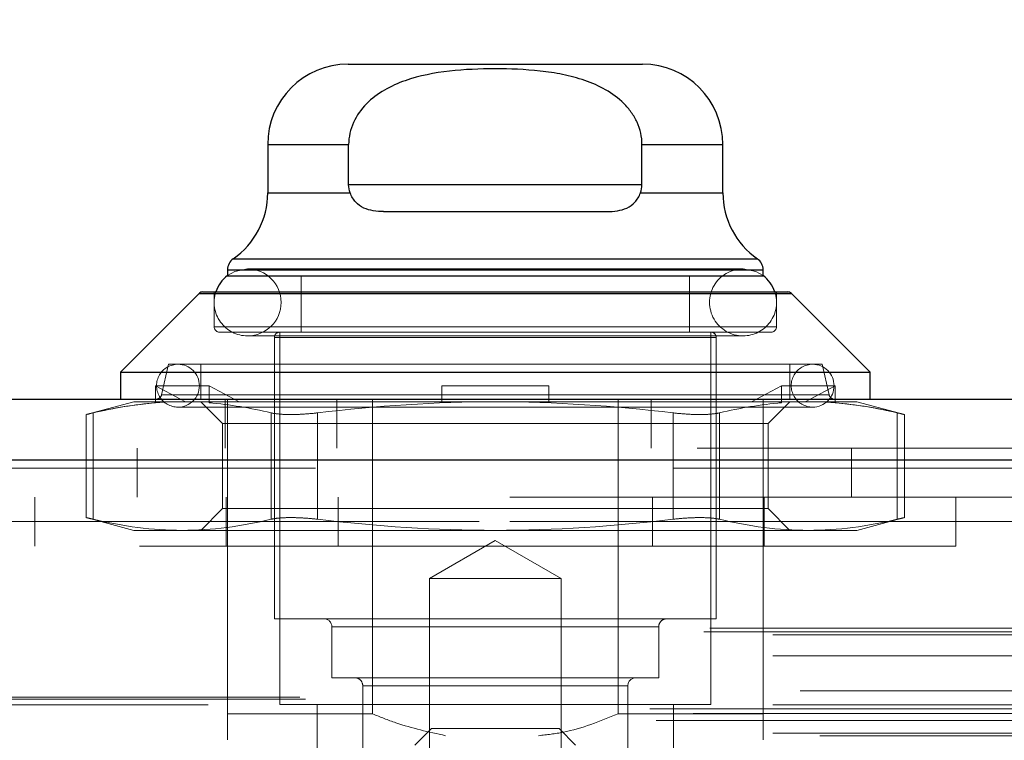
# Model space of a CAD drawing. Header units: inches. Extents: x 0.2 to 10.7, y 0.2 to 7.9.
# Tile 12 of 104: x 3.7043 to 3.8249, y 2.4173 to 2.5056. Entities that reach past the tile are written whole.
import ezdxf

# ---------------------------------------------------------------- set-up
doc = ezdxf.new("R2010")
doc.units = ezdxf.units.IN
doc.header["$MEASUREMENT"] = 0
doc.linetypes.add('HIDDEN', pattern=[0.07500000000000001, 0.05, -0.025])
doc.layers.add('DIMENSIONS', color=140, linetype='Continuous')
doc.styles.add('SLDTEXTSTYLE0', font='TXT', dxfattribs={"width": 0.7})
doc.dimstyles.new('SLDDIMSTYLE0', dxfattribs={"dimtxt": 0.0849609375, "dimasz": 0.13, "dimexe": 0, "dimexo": 0.0625, "dimgap": 0.021240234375, "dimtad": 0, "dimtih": 1, "dimtoh": 1, "dimlfac": 12, "dimrnd": 1e-09, "dimzin": 12, "dimdsep": 46, "dimtxsty": 'SLDTEXTSTYLE0', "dimsah": 1, "dimcen": 0.09, "dimadec": 0, "dimazin": 3, "dimtfac": 1, "dimtofl": 0, "dimtmove": 0, "dimatfit": 3, "dimfxl": 0, "dimfrac": 2, "dimtolj": 1, "dimtzin": 12, "dimarcsym": 0})

# ---------------------------------------------------------------- blocks, each defined once
blk = doc.blocks.new('_D_25')
at = {"layer": 'DIMENSIONS'}
for p, q in [((3.031714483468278, 2.428372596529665), (3.031714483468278, 2.883124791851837)), ((4.493214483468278, 2.428372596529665), (4.493214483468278, 2.883124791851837)), ((3.602387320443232, 2.837600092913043), (3.573857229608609, 2.837600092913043)), ((3.573857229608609, 2.837600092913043), (3.573857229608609, 2.702569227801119)), ((3.925535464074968, 2.837600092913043), (3.954065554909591, 2.837600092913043)), ((3.954065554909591, 2.837600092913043), (3.954065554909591, 2.702569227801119)), ((3.031714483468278, 2.758124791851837), (3.258975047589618, 2.758124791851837)), ((4.493214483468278, 2.758124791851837), (4.268947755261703, 2.758124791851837)), ((3.573857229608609, 2.702569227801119), (3.602387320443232, 2.702569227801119)), ((3.954065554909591, 2.702569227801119), (3.925535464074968, 2.702569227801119))]:
    blk.add_line(p, q, dxfattribs=at)
for points in [[(3.031714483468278, 2.758124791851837), (3.161714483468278, 2.738124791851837), (3.161714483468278, 2.778124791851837)], [(4.493214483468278, 2.758124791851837), (4.363214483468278, 2.778124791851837), (4.363214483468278, 2.738124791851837)]]:
    blk.add_solid(points, dxfattribs=at)
at = {"layer": 'DIMENSIONS', "char_height": 0.08333333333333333, "attachment_point": 1, "style": 'SLDTEXTSTYLE0'}
for s, insert in [('17.54', (3.602387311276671, 2.964042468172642)), ('445.5', (3.602387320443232, 2.809991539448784)), ('INSIDE OPENING', (3.278004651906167, 2.655940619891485))]:
    blk.add_mtext(s, dxfattribs=dict(at, insert=insert))

msp = doc.modelspace()

# ---------------------------------------------------------------- linework, layer by layer
at = {"color": 7, "linetype": 'Continuous', "lineweight": 25}
for p, q in [((3.74453562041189, 2.500144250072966), (3.780624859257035, 2.500144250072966)), ((3.734693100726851, 2.490301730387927), (3.734693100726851, 2.484389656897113)), ((3.734693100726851, 2.490301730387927), (3.744610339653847, 2.490301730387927)), ((3.744610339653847, 2.485380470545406), (3.744610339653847, 2.490301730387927)), ((3.780550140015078, 2.485380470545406), (3.780550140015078, 2.490301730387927)), ((3.780550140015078, 2.490301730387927), (3.790467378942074, 2.490301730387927)), ((3.790467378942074, 2.484389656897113), (3.790467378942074, 2.490301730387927)), ((3.780550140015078, 2.485380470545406), (3.744610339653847, 2.485380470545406)), ((3.734693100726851, 2.484389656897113), (3.744793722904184, 2.484389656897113)), ((3.780366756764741, 2.484389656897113), (3.790467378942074, 2.484389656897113)), ((3.748892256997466, 2.482099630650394), (3.776268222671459, 2.482099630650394)), ((3.730474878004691, 2.476312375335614), (3.794685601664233, 2.476312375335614)), ((3.729771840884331, 2.474966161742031), (3.729771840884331, 2.474255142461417)), ((3.729771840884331, 2.474966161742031), (3.795388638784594, 2.474966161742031)), ((3.729771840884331, 2.474225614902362), (3.795388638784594, 2.474225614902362)), ((3.795388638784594, 2.474255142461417), (3.795388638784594, 2.474966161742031)), ((3.726298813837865, 2.472064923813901), (3.716648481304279, 2.462414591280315)), ((3.726298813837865, 2.472064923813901), (3.79886166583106, 2.472064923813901)), ((3.726762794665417, 2.472257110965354), (3.798397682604, 2.472257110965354)), ((3.808511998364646, 2.462414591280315), (3.79886166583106, 2.472064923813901)), ((3.716648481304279, 2.462414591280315), (3.716648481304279, 2.459133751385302)), ((3.716648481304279, 2.462414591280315), (3.808511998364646, 2.462414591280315)), ((3.808511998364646, 2.459133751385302), (3.808511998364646, 2.462414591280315)), ((2.987294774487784, 2.459133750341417), (4.537593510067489, 2.459133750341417)), ((2.984349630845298, 2.451696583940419), (4.540538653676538, 2.451696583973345))]:
    msp.add_line(p, q, dxfattribs=at)
at = {"color": 7, "linetype": 'HIDDEN', "lineweight": 18}
for p, q in [((3.744610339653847, 2.490301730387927), (3.734693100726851, 2.490301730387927)), ((3.744610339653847, 2.490301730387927), (3.734693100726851, 2.490301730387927)), ((3.780550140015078, 2.490301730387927), (3.790467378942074, 2.490301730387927)), ((3.790467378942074, 2.490301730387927), (3.780550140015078, 2.490301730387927)), ((3.744610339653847, 2.485380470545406), (3.780550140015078, 2.485380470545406)), ((3.744610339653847, 2.485380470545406), (3.780550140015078, 2.485380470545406)), ((3.780550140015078, 2.485380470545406), (3.744610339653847, 2.485380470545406)), ((3.744793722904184, 2.484389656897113), (3.734693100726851, 2.484389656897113)), ((3.744793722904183, 2.484389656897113), (3.734693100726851, 2.484389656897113)), ((3.780366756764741, 2.484389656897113), (3.790467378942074, 2.484389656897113)), ((3.790467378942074, 2.484389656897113), (3.780366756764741, 2.484389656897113)), ((3.794685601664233, 2.476312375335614), (3.730474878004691, 2.476312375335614)), ((3.794685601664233, 2.476312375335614), (3.730620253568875, 2.476312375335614)), ((3.795388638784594, 2.474966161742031), (3.729771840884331, 2.474966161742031)), ((3.729771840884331, 2.474255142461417), (3.729771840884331, 2.474225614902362)), ((3.795388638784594, 2.474966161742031), (3.72992039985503, 2.474966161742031)), ((3.792928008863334, 2.47507535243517), (3.732232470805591, 2.47507535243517)), ((3.738794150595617, 2.474225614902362), (3.738794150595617, 2.467335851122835)), ((3.786366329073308, 2.467335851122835), (3.786366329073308, 2.474225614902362)), ((3.795388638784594, 2.474225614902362), (3.795388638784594, 2.474255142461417)), ((3.79886166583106, 2.472064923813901), (3.726298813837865, 2.472064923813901)), ((3.79886166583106, 2.472064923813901), (3.72644487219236, 2.472064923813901)), ((3.728131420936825, 2.472257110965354), (3.728131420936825, 2.467992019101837)), ((3.7970290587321, 2.467992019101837), (3.7970290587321, 2.472257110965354)), ((3.7970290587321, 2.467992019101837), (3.728131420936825, 2.467992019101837)), ((3.728131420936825, 2.467992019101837), (3.7970290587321, 2.467992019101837)), ((3.728787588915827, 2.467335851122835), (3.796372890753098, 2.467335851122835)), ((3.732232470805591, 2.466873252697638), (3.792928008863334, 2.466873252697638)), ((3.736169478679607, 2.467335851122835), (3.736169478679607, 2.421732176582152)), ((3.788991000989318, 2.421732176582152), (3.788991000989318, 2.467335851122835)), ((3.789647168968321, 2.466679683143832), (3.735513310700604, 2.466679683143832)), ((3.735513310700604, 2.466679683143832), (3.789647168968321, 2.466679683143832)), ((3.735513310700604, 2.466679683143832), (3.735513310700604, 2.432230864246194)), ((3.789647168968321, 2.432230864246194), (3.789647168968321, 2.466679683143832)), ((3.722553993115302, 2.463398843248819), (3.721686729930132, 2.4596423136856)), ((3.722553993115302, 2.463398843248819), (3.802606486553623, 2.463398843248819)), ((3.726491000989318, 2.463398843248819), (3.726491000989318, 2.459133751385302)), ((3.798669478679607, 2.459133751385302), (3.798669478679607, 2.463398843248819)), ((3.803473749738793, 2.4596423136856), (3.802606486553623, 2.463398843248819)), ((3.720941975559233, 2.458676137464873), (3.720941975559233, 2.460774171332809)), ((3.727503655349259, 2.460774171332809), (3.720941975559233, 2.460774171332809)), ((3.720941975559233, 2.460774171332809), (3.724634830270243, 2.4588056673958)), ((3.721686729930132, 2.4596423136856), (3.803326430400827, 2.4596423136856)), ((3.803473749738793, 2.4596423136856), (3.721834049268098, 2.4596423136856)), ((3.727503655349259, 2.458676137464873), (3.727503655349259, 2.460774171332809)), ((3.727503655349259, 2.460774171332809), (3.731196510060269, 2.4588056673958)), ((3.756018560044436, 2.460774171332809), (3.769141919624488, 2.460774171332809)), ((3.756018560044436, 2.460774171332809), (3.756018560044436, 2.4588056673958)), ((3.769141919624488, 2.460774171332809), (3.769141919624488, 2.4588056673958)), ((3.793963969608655, 2.4588056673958), (3.797656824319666, 2.460774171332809)), ((3.797656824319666, 2.460774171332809), (3.804218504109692, 2.460774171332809)), ((3.797656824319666, 2.460774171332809), (3.797656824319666, 2.458676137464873)), ((3.800525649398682, 2.4588056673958), (3.804218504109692, 2.460774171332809)), ((3.804218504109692, 2.460774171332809), (3.804218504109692, 2.458676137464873)), ((3.718288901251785, 2.4588056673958), (3.712452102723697, 2.457241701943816)), ((3.718288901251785, 2.4588056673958), (3.721365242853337, 2.4588056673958)), ((3.720941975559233, 2.458676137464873), (3.721365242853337, 2.4588056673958)), ((3.721365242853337, 2.4588056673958), (3.724634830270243, 2.4588056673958)), ((3.727926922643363, 2.4588056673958), (3.724634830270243, 2.4588056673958)), ((3.726491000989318, 2.4588056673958), (3.729155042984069, 2.45614162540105)), ((3.727503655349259, 2.458676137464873), (3.727926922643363, 2.4588056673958)), ((3.727926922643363, 2.4588056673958), (3.762580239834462, 2.458805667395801)), ((3.729471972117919, 2.453133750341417), (3.729471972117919, 2.459133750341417)), ((3.729771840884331, 2.420583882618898), (3.729771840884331, 2.459133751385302)), ((3.743180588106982, 2.453133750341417), (3.743180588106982, 2.459133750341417)), ((3.747545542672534, 2.420583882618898), (3.747545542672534, 2.459133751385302)), ((3.756018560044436, 2.458676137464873), (3.756018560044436, 2.4588056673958)), ((3.762580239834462, 2.458805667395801), (3.797233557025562, 2.4588056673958)), ((3.769141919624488, 2.458676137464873), (3.769141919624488, 2.4588056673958)), ((3.777614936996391, 2.420583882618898), (3.777614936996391, 2.459133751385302)), ((3.781680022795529, 2.453133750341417), (3.781680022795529, 2.459133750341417)), ((3.795388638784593, 2.453133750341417), (3.795388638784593, 2.459133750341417)), ((3.796005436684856, 2.45614162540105), (3.798669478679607, 2.4588056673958)), ((3.797656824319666, 2.458676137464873), (3.797233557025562, 2.4588056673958)), ((3.800525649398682, 2.4588056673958), (3.797233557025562, 2.4588056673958)), ((3.803795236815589, 2.4588056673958), (3.800525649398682, 2.4588056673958)), ((3.804218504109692, 2.458676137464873), (3.803795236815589, 2.4588056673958)), ((3.803795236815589, 2.4588056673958), (3.80687157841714, 2.4588056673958)), ((3.812708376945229, 2.457241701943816), (3.80687157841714, 2.4588056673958)), ((3.712452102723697, 2.457261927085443), (3.712452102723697, 2.444601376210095)), ((3.713331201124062, 2.457448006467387), (3.713331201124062, 2.444415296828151)), ((3.713331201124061, 2.457448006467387), (3.713331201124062, 2.444415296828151)), ((3.713331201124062, 2.457448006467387), (3.713331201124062, 2.444415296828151)), ((3.713331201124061, 2.457448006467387), (3.713331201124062, 2.444415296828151)), ((3.723702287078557, 2.458149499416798), (3.801458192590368, 2.458149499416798)), ((3.73511442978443, 2.457448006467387), (3.735114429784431, 2.444415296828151)), ((3.735114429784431, 2.457448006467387), (3.735114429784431, 2.444415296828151)), ((3.735114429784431, 2.457448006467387), (3.735114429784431, 2.444415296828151)), ((3.735114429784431, 2.457448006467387), (3.735114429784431, 2.444415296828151)), ((3.740797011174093, 2.457448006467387), (3.740797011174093, 2.444415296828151)), ((3.740797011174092, 2.457448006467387), (3.740797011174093, 2.444415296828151)), ((3.740797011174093, 2.457448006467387), (3.740797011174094, 2.44441529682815)), ((3.740797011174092, 2.457448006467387), (3.740797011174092, 2.444415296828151)), ((3.784363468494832, 2.457448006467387), (3.784363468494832, 2.444415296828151)), ((3.784363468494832, 2.457448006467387), (3.784363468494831, 2.44441529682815)), ((3.784363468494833, 2.457448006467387), (3.784363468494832, 2.444415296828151)), ((3.784363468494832, 2.457448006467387), (3.784363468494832, 2.444415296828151)), ((3.790046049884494, 2.457448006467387), (3.790046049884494, 2.444415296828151)), ((3.790046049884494, 2.457448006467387), (3.790046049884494, 2.444415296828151)), ((3.790046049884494, 2.457448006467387), (3.790046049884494, 2.444415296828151)), ((3.790046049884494, 2.457448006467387), (3.790046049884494, 2.444415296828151)), ((3.811829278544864, 2.457448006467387), (3.811829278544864, 2.444415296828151)), ((3.811829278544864, 2.457448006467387), (3.811829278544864, 2.444415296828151)), ((3.811829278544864, 2.457448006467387), (3.811829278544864, 2.444415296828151)), ((3.811829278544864, 2.457448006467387), (3.811829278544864, 2.444415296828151)), ((3.812708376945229, 2.444601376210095), (3.812708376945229, 2.457261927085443)), ((3.729155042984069, 2.45614162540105), (3.791527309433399, 2.45614162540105)), ((3.729155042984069, 2.45614162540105), (3.729155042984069, 2.445721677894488)), ((3.791527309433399, 2.45614162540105), (3.796005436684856, 2.45614162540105)), ((3.796005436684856, 2.445721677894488), (3.796005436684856, 2.45614162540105)), ((2.987294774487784, 2.453133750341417), (4.537593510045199, 2.453133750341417)), ((3.71872197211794, 2.453133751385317), (3.71872197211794, 2.447133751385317)), ((3.795388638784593, 2.420583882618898), (3.795388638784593, 2.453133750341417)), ((3.80622197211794, 2.447133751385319), (3.80622197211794, 2.453133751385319)), ((4.54053865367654, 2.451696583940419), (2.9843496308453, 2.451696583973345)), ((2.984349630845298, 2.450654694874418), (4.540538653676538, 2.450654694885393)), ((4.54053865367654, 2.450654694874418), (2.9843496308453, 2.450654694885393)), ((4.464346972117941, 2.447133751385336), (3.06059697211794, 2.447133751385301)), ((3.706163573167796, 2.447133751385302), (3.706163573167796, 2.441133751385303)), ((3.729621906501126, 2.441133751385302), (3.729621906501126, 2.447133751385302)), ((3.743330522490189, 2.441133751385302), (3.743330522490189, 2.447133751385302)), ((3.781829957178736, 2.441133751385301), (3.781829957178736, 2.447133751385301)), ((3.7955385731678, 2.441133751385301), (3.7955385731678, 2.447133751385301)), ((3.818996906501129, 2.441133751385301), (3.818996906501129, 2.447133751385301)), ((3.729155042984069, 2.445721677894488), (3.726491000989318, 2.443057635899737)), ((3.729155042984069, 2.445721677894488), (3.791527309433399, 2.445721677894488)), ((3.791527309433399, 2.445721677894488), (3.796005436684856, 2.445721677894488)), ((3.798669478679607, 2.443057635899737), (3.796005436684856, 2.445721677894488)), ((3.06059697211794, 2.444133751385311), (4.464346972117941, 2.444133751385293)), ((3.06059697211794, 2.444133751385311), (4.464346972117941, 2.444133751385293)), ((4.464346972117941, 2.444133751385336), (3.06059697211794, 2.444133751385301)), ((4.464346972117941, 2.444133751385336), (3.06059697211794, 2.444133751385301)), ((3.712452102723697, 2.444621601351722), (3.718288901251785, 2.443057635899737)), ((3.80687157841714, 2.443057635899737), (3.812708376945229, 2.444621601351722)), ((3.718288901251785, 2.443057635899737), (3.724222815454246, 2.443057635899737)), ((3.724222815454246, 2.443057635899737), (3.762580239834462, 2.443057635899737)), ((3.762580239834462, 2.443057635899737), (3.800937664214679, 2.443057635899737)), ((3.800937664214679, 2.443057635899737), (3.80687157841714, 2.443057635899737)), ((3.762580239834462, 2.441805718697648), (3.754514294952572, 2.43714884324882)), ((3.770646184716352, 2.43714884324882), (3.762580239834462, 2.441805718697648)), ((3.818996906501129, 2.441133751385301), (3.706163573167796, 2.441133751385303)), ((3.754514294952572, 2.43714884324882), (3.770646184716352, 2.43714884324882)), ((3.754514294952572, 2.43714884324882), (3.754514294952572, 2.389716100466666)), ((3.770646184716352, 2.389716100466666), (3.770646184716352, 2.43714884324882)), ((3.735513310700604, 2.432230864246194), (3.789647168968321, 2.432230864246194)), ((2.988126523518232, 2.430646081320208), (4.536761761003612, 2.430646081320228)), ((2.988857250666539, 2.431078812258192), (4.536031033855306, 2.43107881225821)), ((3.782593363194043, 2.43124661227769), (3.742567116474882, 2.43124661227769)), ((3.742567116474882, 2.43124661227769), (3.782593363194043, 2.43124661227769)), ((3.742567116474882, 2.43124661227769), (3.742567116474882, 2.425013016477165)), ((3.782593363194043, 2.425013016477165), (3.782593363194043, 2.43124661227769)), ((2.996574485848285, 2.430245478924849), (4.52831379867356, 2.430245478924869)), ((2.996574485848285, 2.430245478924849), (4.52831379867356, 2.430245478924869)), ((2.996574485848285, 2.427712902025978), (4.52831379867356, 2.427712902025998)), ((3.742567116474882, 2.425013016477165), (3.782593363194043, 2.425013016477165)), ((3.746340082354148, 2.424028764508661), (3.778669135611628, 2.424028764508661)), ((3.746340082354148, 2.424028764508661), (3.746340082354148, 2.400078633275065)), ((3.778820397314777, 2.424028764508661), (3.746491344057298, 2.424028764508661)), ((3.778820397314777, 2.400078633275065), (3.778820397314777, 2.424028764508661)), ((4.53933119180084, 2.422381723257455), (2.985569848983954, 2.422381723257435)), ((4.538638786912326, 2.422625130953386), (2.986254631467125, 2.422625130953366)), ((2.999940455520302, 2.423404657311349), (4.524947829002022, 2.423404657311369)), ((2.981521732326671, 2.421213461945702), (4.543366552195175, 2.421213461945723)), ((2.996574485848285, 2.421678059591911), (4.528313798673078, 2.421678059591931)), ((4.527381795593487, 2.421685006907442), (2.997503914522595, 2.421685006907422)), ((3.736169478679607, 2.421732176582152), (3.788991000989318, 2.421732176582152)), ((3.740762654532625, 2.421732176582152), (3.740762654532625, 2.415170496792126)), ((3.7843978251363, 2.415170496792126), (3.7843978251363, 2.421732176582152)), ((2.986824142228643, 2.420629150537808), (4.538064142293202, 2.420629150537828)), ((3.729771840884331, 2.420583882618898), (3.747545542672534, 2.420583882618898)), ((3.777614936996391, 2.420583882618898), (3.795388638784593, 2.420583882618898)), ((2.982303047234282, 2.419754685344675), (4.54257796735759, 2.419754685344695)), ((3.754750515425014, 2.41877942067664), (3.752737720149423, 2.41676662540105)), ((3.754750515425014, 2.41877942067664), (3.770409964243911, 2.41877942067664)), ((3.772422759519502, 2.41676662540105), (3.770409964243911, 2.41877942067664)), ((2.996574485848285, 2.418233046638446), (4.52831379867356, 2.418233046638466)), ((3.002339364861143, 2.417915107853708), (4.522540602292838, 2.417915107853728))]:
    msp.add_line(p, q, dxfattribs=at)
at = {"color": 7, "linetype": 'HIDDEN', "lineweight": 18, "flags": 128}
for points in [[(3.732232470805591, 2.47507535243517), (3.730663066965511, 2.474763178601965), (3.729771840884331, 2.474255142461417)], [(3.795388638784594, 2.474255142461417), (3.794497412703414, 2.474763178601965), (3.792928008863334, 2.47507535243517)]]:
    msp.add_lwpolyline(points, dxfattribs=at)
at = {"color": 7, "linetype": 'Continuous', "lineweight": 25}
for centre, radius, start, end in [((3.744535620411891, 2.490301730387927), 0.009842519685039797, 90.00000000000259, 180), ((3.780624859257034, 2.490301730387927), 0.009842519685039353, 0, 89.99999999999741), ((3.724850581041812, 2.484389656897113), 0.009842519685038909, 304.8499045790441, 0), ((3.800309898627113, 2.484389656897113), 0.009842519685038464, 180, 235.1500954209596), ((3.731412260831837, 2.474966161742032), 0.001640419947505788, 124.8499045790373, 180.0000000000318), ((3.793748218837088, 2.474966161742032), 0.001640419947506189, 359.9999999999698, 55.15009542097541), ((3.732232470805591, 2.470974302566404), 0.004101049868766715, 126.8698976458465, 161.7719472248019), ((3.792928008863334, 2.470974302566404), 0.004101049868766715, 18.22805277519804, 53.13010235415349), ((3.726762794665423, 2.471600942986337), 0.0006561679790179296, 90.00000000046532, 134.9999999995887), ((3.798397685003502, 2.471600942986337), 0.0006561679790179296, 45.0000000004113, 89.99999999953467)]:
    msp.add_arc(centre, radius, start, end, dxfattribs=at)
at = {"color": 7, "linetype": 'HIDDEN', "lineweight": 18}
for centre, radius, start, end in [((3.732232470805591, 2.470974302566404), 0.00410104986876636, 270.0000000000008, 90), ((3.792928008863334, 2.470974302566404), 0.00410104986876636, 90, 270.0000000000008), ((3.732232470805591, 2.470974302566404), 0.004101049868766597, 161.7719472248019, 270.0000000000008), ((3.792928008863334, 2.470974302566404), 0.004101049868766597, 270.0000000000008, 18.22805277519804), ((3.728787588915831, 2.467992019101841), 0.0006561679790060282, 180.000000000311, 269.9999999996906), ((3.736169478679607, 2.466679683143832), 0.0006561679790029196, 90, 180), ((3.788991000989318, 2.466679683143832), 0.0006561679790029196, 0, 90), ((3.796372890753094, 2.467992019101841), 0.0006561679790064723, 270.0000000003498, 359.9999999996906), ((3.723702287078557, 2.460774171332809), 0.00262467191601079, 90, 270.0000000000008), ((3.723702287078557, 2.460774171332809), 0.00262467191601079, 270.0000000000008, 90), ((3.801458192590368, 2.460774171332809), 0.00262467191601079, 90, 270.0000000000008), ((3.801458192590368, 2.460774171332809), 0.00262467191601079, 270.0000000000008, 90), ((3.721047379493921, 2.459789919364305), 0.0006561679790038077, 270.0000000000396, 346.9999999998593), ((3.804113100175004, 2.459789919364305), 0.0006561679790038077, 193.0000000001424, 269.999999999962), ((3.741582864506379, 2.43124661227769), 0.0009842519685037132, 0, 90), ((3.783577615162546, 2.43124661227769), 0.0009842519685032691, 89.99999999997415, 180), ((3.745355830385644, 2.424028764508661), 0.0009842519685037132, 0, 90.00000000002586), ((3.779804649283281, 2.424028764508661), 0.0009842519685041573, 90, 180)]:
    msp.add_arc(centre, radius, start, end, dxfattribs=at)
at = {"color": 7, "linetype": 'Continuous', "lineweight": 25}
for points, knots in [([(3.780550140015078, 2.490301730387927), (3.780550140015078, 2.490776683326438), (3.780497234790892, 2.491241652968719), (3.780293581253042, 2.492153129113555), (3.780140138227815, 2.492604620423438), (3.779748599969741, 2.493460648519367), (3.779512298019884, 2.493864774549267), (3.778967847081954, 2.494630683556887), (3.778658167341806, 2.494992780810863), (3.777665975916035, 2.495986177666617), (3.77690400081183, 2.496545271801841), (3.775275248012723, 2.497480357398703), (3.774421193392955, 2.497851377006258), (3.772658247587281, 2.498460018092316), (3.771743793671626, 2.498697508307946), (3.769916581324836, 2.49906789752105), (3.768999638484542, 2.499202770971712), (3.766242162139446, 2.499507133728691), (3.764395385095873, 2.499582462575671), (3.760691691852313, 2.499580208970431), (3.758826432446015, 2.499501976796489), (3.755130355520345, 2.499083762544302), (3.753283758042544, 2.498739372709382), (3.750664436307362, 2.497820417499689), (3.749808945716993, 2.497443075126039), (3.748196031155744, 2.49650347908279), (3.747447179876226, 2.495947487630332), (3.746132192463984, 2.494612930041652), (3.745593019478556, 2.493864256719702), (3.745012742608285, 2.492584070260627), (3.744862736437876, 2.492138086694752), (3.744662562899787, 2.491234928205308), (3.744610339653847, 2.49077363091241), (3.744610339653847, 2.490301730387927)], [0, 0, 0, 0, 0.03124999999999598, 0.03124999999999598, 0.06249999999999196, 0.06249999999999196, 0.09374999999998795, 0.09374999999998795, 0.1249999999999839, 0.1249999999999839, 0.1874999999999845, 0.1874999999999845, 0.2499999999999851, 0.2499999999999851, 0.3124999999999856, 0.3124999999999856, 0.3749999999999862, 0.3749999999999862, 0.4999999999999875, 0.4999999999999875, 0.6249999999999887, 0.6249999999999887, 0.7499999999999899, 0.7499999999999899, 0.8124999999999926, 0.8124999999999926, 0.8749999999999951, 0.8749999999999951, 0.9374999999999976, 0.9374999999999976, 0.9687499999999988, 0.9687499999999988, 1, 1, 1, 1]), ([(3.748892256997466, 2.482099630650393), (3.748457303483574, 2.482099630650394), (3.748035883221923, 2.482125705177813), (3.747224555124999, 2.482257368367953), (3.746829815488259, 2.482364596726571), (3.746103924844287, 2.482701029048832), (3.745768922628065, 2.482933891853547), (3.745201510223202, 2.48355080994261), (3.74496598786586, 2.483939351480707), (3.744793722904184, 2.484389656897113)], [0, 0, 0, 0, 0.25, 0.25, 0.5, 0.5, 0.75, 0.75, 1, 1, 1, 1]), ([(3.776268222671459, 2.482099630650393), (3.776703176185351, 2.482099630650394), (3.777124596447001, 2.482125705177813), (3.777935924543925, 2.482257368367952), (3.778330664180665, 2.482364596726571), (3.779056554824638, 2.482701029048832), (3.779391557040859, 2.482933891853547), (3.779958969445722, 2.48355080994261), (3.780194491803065, 2.483939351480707), (3.780366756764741, 2.484389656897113)], [0, 0, 0, 0, 0.25, 0.25, 0.5, 0.5, 0.75, 0.75, 1, 1, 1, 1])]:
    msp.add_open_spline(points, degree=3, knots=knots, dxfattribs=at)
for points in [[(3.744793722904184, 2.484389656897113), (3.744675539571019, 2.484698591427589), (3.744610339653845, 2.485035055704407), (3.744610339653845, 2.485380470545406)], [(3.780366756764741, 2.484389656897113), (3.780484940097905, 2.484698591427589), (3.78055014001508, 2.485035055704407), (3.78055014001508, 2.485380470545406)]]:
    msp.add_open_spline(points, degree=3, dxfattribs=at)
at = {"color": 7, "linetype": 'HIDDEN', "lineweight": 18}
for points in [[(3.713331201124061, 2.457448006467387), (3.716949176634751, 2.458303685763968), (3.72057817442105, 2.4588056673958), (3.724222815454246, 2.4588056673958)], [(3.720941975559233, 2.458676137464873), (3.718396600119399, 2.458476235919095), (3.715860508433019, 2.458046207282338), (3.713331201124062, 2.457448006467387)], [(3.73511442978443, 2.457448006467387), (3.732585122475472, 2.458046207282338), (3.730049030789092, 2.458476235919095), (3.727503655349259, 2.458676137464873)], [(3.762580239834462, 2.458805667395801), (3.75529095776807, 2.458805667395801), (3.748032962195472, 2.458303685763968), (3.740797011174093, 2.457448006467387)], [(3.784363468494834, 2.457448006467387), (3.777127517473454, 2.458303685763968), (3.769869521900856, 2.458805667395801), (3.762580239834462, 2.458805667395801)], [(3.790046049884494, 2.457448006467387), (3.792575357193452, 2.458046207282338), (3.795111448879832, 2.458476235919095), (3.797656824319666, 2.458676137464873)], [(3.800937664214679, 2.4588056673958), (3.804582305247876, 2.4588056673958), (3.808211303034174, 2.458303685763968), (3.811829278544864, 2.457448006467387)], [(3.804218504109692, 2.458676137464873), (3.806763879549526, 2.458476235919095), (3.809299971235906, 2.458046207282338), (3.811829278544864, 2.457448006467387)], [(3.713331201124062, 2.444415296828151), (3.716949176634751, 2.44355961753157), (3.720578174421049, 2.443057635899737), (3.724222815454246, 2.443057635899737)], [(3.724222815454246, 2.443057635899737), (3.727867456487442, 2.443057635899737), (3.731496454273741, 2.44355961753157), (3.735114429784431, 2.444415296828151)], [(3.740797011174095, 2.44441529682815), (3.748032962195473, 2.443559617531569), (3.755290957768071, 2.443057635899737), (3.762580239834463, 2.443057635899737)], [(3.762580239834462, 2.443057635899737), (3.769869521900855, 2.443057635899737), (3.777127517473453, 2.443559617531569), (3.784363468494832, 2.444415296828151)], [(3.790046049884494, 2.444415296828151), (3.793664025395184, 2.44355961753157), (3.797293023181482, 2.443057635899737), (3.800937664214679, 2.443057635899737)], [(3.800937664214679, 2.443057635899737), (3.804582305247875, 2.443057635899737), (3.808211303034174, 2.44355961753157), (3.811829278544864, 2.444415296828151)]]:
    msp.add_open_spline(points, degree=3, dxfattribs=at)
for points, knots in [([(3.713331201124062, 2.457448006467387), (3.713006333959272, 2.457371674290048), (3.712491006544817, 2.457250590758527), (3.712526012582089, 2.457258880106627), (3.712538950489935, 2.457261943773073)], [0, 0, 0, 0, 0.6304092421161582, 1, 1, 1, 1]), ([(3.740797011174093, 2.457448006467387), (3.740221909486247, 2.457379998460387), (3.739657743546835, 2.457328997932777), (3.738551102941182, 2.457259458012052), (3.738013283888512, 2.45724175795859), (3.737023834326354, 2.457241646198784), (3.73655950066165, 2.457259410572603), (3.735752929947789, 2.457328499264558), (3.735401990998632, 2.457379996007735), (3.735114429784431, 2.457448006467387)], [0, 0, 0, 0, 0.25, 0.25, 0.5, 0.5, 0.75, 0.75, 1, 1, 1, 1]), ([(3.790046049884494, 2.457448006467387), (3.789758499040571, 2.457379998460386), (3.78941204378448, 2.457328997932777), (3.788602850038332, 2.457259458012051), (3.78814118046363, 2.457241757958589), (3.787152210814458, 2.457241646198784), (3.7866114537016, 2.457259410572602), (3.785509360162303, 2.457328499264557), (3.784938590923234, 2.457379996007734), (3.784363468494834, 2.457448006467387)], [0, 0, 0, 0, 0.2499999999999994, 0.2499999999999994, 0.4999999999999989, 0.4999999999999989, 0.7499999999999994, 0.7499999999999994, 1, 1, 1, 1]), ([(3.81262152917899, 2.457261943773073), (3.812642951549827, 2.457256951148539), (3.812715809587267, 2.457239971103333), (3.812294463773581, 2.457338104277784), (3.811891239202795, 2.457433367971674), (3.811829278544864, 2.457448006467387)], [0, 0, 0, 0, 0.260622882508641, 0.8863851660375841, 1, 1, 1, 1]), ([(3.712538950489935, 2.444601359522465), (3.712517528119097, 2.444606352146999), (3.712444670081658, 2.444623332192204), (3.712866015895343, 2.444525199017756), (3.713269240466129, 2.444429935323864), (3.713331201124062, 2.444415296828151)], [0, 0, 0, 0, 0.2606228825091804, 0.8863851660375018, 1, 1, 1, 1]), ([(3.735114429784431, 2.44441529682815), (3.735401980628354, 2.444483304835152), (3.735748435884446, 2.444534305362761), (3.736557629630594, 2.444603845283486), (3.737019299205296, 2.444621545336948), (3.738008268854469, 2.444621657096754), (3.738549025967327, 2.444603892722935), (3.739651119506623, 2.44453480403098), (3.740221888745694, 2.444483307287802), (3.740797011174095, 2.44441529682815)], [0, 0, 0, 0, 0.2499999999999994, 0.2499999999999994, 0.4999999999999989, 0.4999999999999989, 0.7499999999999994, 0.7499999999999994, 1, 1, 1, 1]), ([(3.784363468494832, 2.444415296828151), (3.784938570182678, 2.444483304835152), (3.785502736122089, 2.444534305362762), (3.786609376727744, 2.444603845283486), (3.787147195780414, 2.444621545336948), (3.788136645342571, 2.444621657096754), (3.788600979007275, 2.444603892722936), (3.789407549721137, 2.44453480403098), (3.789758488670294, 2.444483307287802), (3.790046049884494, 2.444415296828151)], [0, 0, 0, 0, 0.2500000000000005, 0.2500000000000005, 0.500000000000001, 0.500000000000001, 0.7500000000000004, 0.7500000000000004, 1, 1, 1, 1]), ([(3.811829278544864, 2.444415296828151), (3.812116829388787, 2.444483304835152), (3.812334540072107, 2.444534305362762), (3.812631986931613, 2.444603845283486), (3.812708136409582, 2.444621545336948), (3.812708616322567, 2.444621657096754), (3.812632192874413, 2.444603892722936), (3.812336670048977, 2.444534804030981), (3.812116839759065, 2.444483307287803), (3.811829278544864, 2.444415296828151)], [0, 0, 0, 0, 0.25, 0.25, 0.5, 0.5, 0.75, 0.75, 1, 1, 1, 1]), ([(3.729771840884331, 2.417395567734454), (3.729771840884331, 2.417450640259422), (3.729771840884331, 2.417574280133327), (3.729771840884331, 2.418993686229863), (3.729771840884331, 2.420210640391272), (3.729771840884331, 2.420583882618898)], [0, 0, 0, 0, 0.3576770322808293, 0.8029982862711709, 0.9999999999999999, 0.9999999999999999, 0.9999999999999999, 0.9999999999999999]), ([(3.756481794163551, 2.417915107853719), (3.754428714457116, 2.418365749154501), (3.751379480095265, 2.419035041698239), (3.748489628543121, 2.420202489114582), (3.747545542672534, 2.420583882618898)], [0, 0, 0, 0, 0.6733099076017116, 1, 1, 1, 1]), ([(3.777614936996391, 2.420583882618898), (3.775414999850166, 2.419692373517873), (3.772262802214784, 2.41841496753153), (3.768899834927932, 2.418031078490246), (3.767883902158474, 2.417915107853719)], [0, 0, 0, 0, 0.697905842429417, 0.9999999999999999, 0.9999999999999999, 0.9999999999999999, 0.9999999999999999]), ([(3.795388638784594, 2.417395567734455), (3.795388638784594, 2.417450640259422), (3.795388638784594, 2.417574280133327), (3.795388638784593, 2.418993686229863), (3.795388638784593, 2.420210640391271), (3.795388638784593, 2.420583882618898)], [0, 0, 0, 0, 0.3576770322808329, 0.8029982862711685, 1, 1, 1, 1])]:
    msp.add_open_spline(points, degree=3, knots=knots, dxfattribs=at)

# ---------------------------------------------------------------- dimensions: what is measured, and where the dimension line sits
at = {"layer": 'DIMENSIONS'}
dim = msp.add_linear_dim(base=(4.493214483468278, 2.758124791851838), p1=(3.031714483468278, 2.378372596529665), p2=(4.493214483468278, 2.378372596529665), text='<>\\PINSIDE OPENING', dimstyle='SLDDIMSTYLE0', dxfattribs=at)
dim.commit()
dim.dimension.update_dxf_attribs({"geometry": '_D_25', "text_midpoint": (3.76396140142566, 2.758124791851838), "dimtype": 160})

doc.saveas('drawing.dxf')
